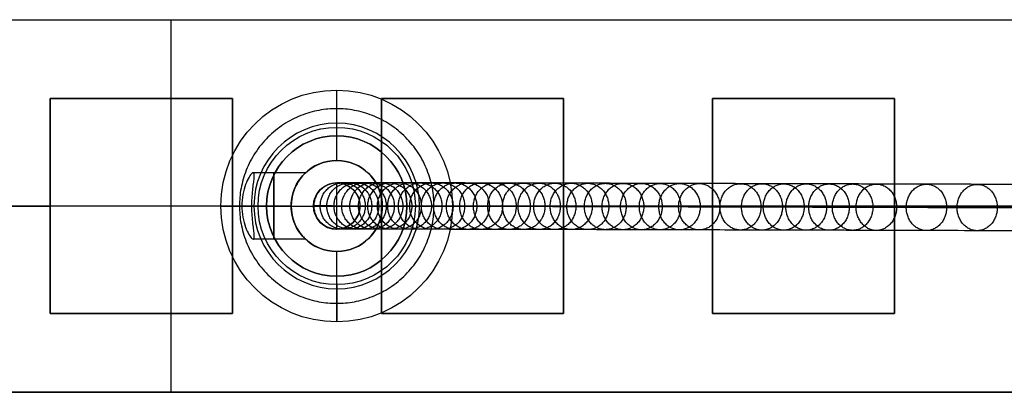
# Model space of a CAD drawing. Header units: millimetres. Extents: x -1110 to 1090, y -14 to 15.
# Tile 2 of 11: x -1044 to -985, y -10 to 13. Entities that reach past the tile are written whole.
import ezdxf

# ---------------------------------------------------------------- set-up
doc = ezdxf.new("R2010")
doc.units = ezdxf.units.MM
doc.layers.add('CABLE', color=7, linetype='Continuous')
doc.layers.add('METAL NEGRO', color=7, linetype='Continuous')

msp = doc.modelspace()

# ---------------------------------------------------------------- linework, layer by layer
at = {"layer": 'CABLE'}
for p, q in [((-1025.297, 2.908, 704.254), (-1025.297, 2.908, 696.032)), ((-1025.297, 0.108, 704.254), (-1025.297, 2.908, 704.254)), ((-1026.697, 1.508, 704.254), (-1023.897, 1.508, 704.254)), ((-1026.697, 1.508, 704.254), (-1026.697, 1.508, 695.873)), ((-1023.897, 1.508, 704.254), (-1023.897, 1.508, 696.191)), ((-1025.297, 0.108, 704.254), (-1025.297, 0.108, 696.032))]:
    msp.add_line(p, q, dxfattribs=at)
at = {"layer": 'CABLE', "extrusion": (0, 0, -1)}
for centre, start, end in [((1025.297, 1.508, -700.064), 0.02794, 180.02794), ((1025.297, 1.508, -704.254), 0.02794, 180), ((1025.297, 1.508, -700.064), 180.02794, 0.02794)]:
    msp.add_arc(centre, 1.4, start, end, dxfattribs=at)
at = {"layer": 'CABLE'}
msp.add_arc((-1025.297, 1.508, 704.254), 1.4, 179.97206, 359.97206, dxfattribs=at)
at = {"layer": 'CABLE', "extrusion": (9.83828e-05, -2.39837e-08, -1)}
msp.add_arc((1025.228, 1.508, -704.355), 1.4, 180, 180.02794, dxfattribs=at)
at = {"layer": 'CABLE'}
for points, knots in [([(-1026.697, 1.509, 695.873), (-1026.697, 1.625, 695.873), (-1026.675, 1.801, 695.875), (-1026.601, 2.029, 695.884), (-1026.52, 2.198, 695.893), (-1026.416, 2.357, 695.905), (-1026.289, 2.502, 695.919), (-1026.144, 2.628, 695.936), (-1025.985, 2.732, 695.954), (-1025.816, 2.813, 695.973), (-1025.588, 2.886, 695.999), (-1025.412, 2.908, 696.019), (-1025.296, 2.908, 696.032)], [-2.212558, -2.212558, -2.212558, -2.212558, -1.864189, -1.681378, -1.493473, -1.30195, -1.108481, -0.914847, -0.72285, -0.534207, -0.350472, 0, 0, 0, 0]), ([(-1025.296, 2.908, 696.032), (-1025.18, 2.908, 696.045), (-1025.004, 2.886, 696.065), (-1024.776, 2.812, 696.091), (-1024.608, 2.732, 696.11), (-1024.448, 2.627, 696.128), (-1024.303, 2.501, 696.145), (-1024.177, 2.356, 696.159), (-1024.073, 2.197, 696.171), (-1023.992, 2.028, 696.18), (-1023.919, 1.8, 696.189), (-1023.897, 1.623, 696.191), (-1023.897, 1.508, 696.191)], [-2.21259, -2.21259, -2.21259, -2.21259, -1.862114, -1.678375, -1.489728, -1.297726, -1.104087, -0.910614, -0.719088, -0.53118, -0.348369, 0, 0, 0, 0]), ([(-727.729, 1.962, 253.62), (-733.391, 1.982, 260.717), (-744.549, 2.02, 274.749), (-761.008, 2.077, 295.584), (-776.971, 2.131, 315.933), (-792.443, 2.184, 335.801), (-807.421, 2.235, 355.185), (-821.903, 2.284, 374.084), (-835.894, 2.331, 392.502), (-849.39, 2.376, 410.435), (-862.393, 2.419, 427.885), (-874.903, 2.461, 444.852), (-886.918, 2.501, 461.334), (-898.44, 2.538, 477.334), (-909.469, 2.575, 492.851), (-920.004, 2.609, 507.883), (-928.437, 2.636, 520.101), (-934.947, 2.657, 529.652), (-939.644, 2.672, 536.603), (-944.246, 2.686, 543.476), (-948.696, 2.7, 550.185), (-953.053, 2.714, 556.818), (-957.256, 2.727, 563.285), (-961.366, 2.74, 569.677), (-965.322, 2.752, 575.901), (-969.185, 2.764, 582.052), (-972.895, 2.775, 588.034), (-976.511, 2.786, 593.943), (-979.974, 2.796, 599.683), (-983.343, 2.806, 605.351), (-986.56, 2.816, 610.85), (-989.681, 2.825, 616.275), (-992.182, 2.832, 620.701), (-994.136, 2.838, 624.209), (-995.548, 2.841, 626.768), (-996.935, 2.845, 629.309), (-998.284, 2.849, 631.807), (-999.61, 2.853, 634.288), (-1001.319, 2.857, 637.523), (-1002.979, 2.862, 640.722), (-1004.59, 2.866, 643.884), (-1005.755, 2.869, 646.201), (-1006.895, 2.872, 648.5), (-1007.998, 2.875, 650.758), (-1009.076, 2.878, 652.996), (-1010.118, 2.88, 655.192), (-1011.135, 2.883, 657.372), (-1012.114, 2.885, 659.507), (-1013.069, 2.887, 661.625), (-1013.991, 2.89, 663.708), (-1014.883, 2.892, 665.765), (-1015.742, 2.893, 667.785), (-1016.572, 2.895, 669.778), (-1017.369, 2.897, 671.738), (-1018.136, 2.898, 673.669), (-1018.871, 2.9, 675.569), (-1019.577, 2.901, 677.439), (-1020.251, 2.902, 679.279), (-1020.895, 2.904, 681.09), (-1021.507, 2.905, 682.87), (-1022.089, 2.905, 684.618), (-1022.639, 2.906, 686.337), (-1023.16, 2.907, 688.027), (-1023.649, 2.907, 689.685), (-1024.107, 2.908, 691.314), (-1024.535, 2.908, 692.913), (-1024.932, 2.908, 694.482), (-1025.178, 2.908, 695.518), (-1025.296, 2.908, 696.032)], [0, 0, 0, 0, 27.235592, 53.785722, 79.650681, 104.830781, 129.326365, 153.137801, 176.265493, 198.709879, 220.47144, 241.550705, 261.948254, 281.664727, 300.700834, 319.057364, 336.735196, 345.235256, 353.735315, 361.897072, 370.058829, 377.882909, 385.706989, 393.194102, 400.681215, 407.832173, 414.983131, 421.798864, 428.614597, 435.096181, 441.577765, 447.726451, 453.875137, 456.825092, 459.775046, 462.642346, 465.509645, 468.294514, 471.079383, 476.484752, 479.105521, 481.72629, 484.265439, 486.804588, 489.26244, 491.720293, 494.097206, 496.47412, 498.770491, 501.066862, 503.303096, 505.499395, 507.655884, 509.772694, 511.849967, 513.88785, 515.8865, 517.846082, 519.766774, 521.648761, 523.492244, 525.297433, 527.064555, 528.793849, 530.485572, 532.139999, 533.757421, 535.338075, 535.338075, 535.338075, 535.338075]), ([(-728.826, 0.562, 252.749), (-734.488, 0.582, 259.848), (-745.648, 0.62, 273.882), (-762.11, 0.677, 294.72), (-778.076, 0.731, 315.073), (-793.551, 0.784, 334.945), (-808.532, 0.835, 354.334), (-823.018, 0.884, 373.237), (-837.012, 0.931, 391.66), (-850.512, 0.976, 409.597), (-863.519, 1.019, 427.053), (-876.033, 1.061, 444.026), (-888.053, 1.101, 460.514), (-899.581, 1.139, 476.522), (-910.615, 1.175, 492.045), (-921.155, 1.209, 507.086), (-929.593, 1.236, 519.31), (-936.107, 1.257, 528.867), (-940.807, 1.272, 535.823), (-945.413, 1.286, 542.702), (-949.866, 1.301, 549.415), (-954.226, 1.314, 556.054), (-958.433, 1.327, 562.527), (-962.547, 1.34, 568.924), (-966.507, 1.352, 575.155), (-970.374, 1.364, 581.313), (-974.088, 1.375, 587.302), (-977.709, 1.386, 593.218), (-981.176, 1.397, 598.965), (-984.55, 1.407, 604.642), (-987.772, 1.416, 610.149), (-990.899, 1.425, 615.583), (-993.404, 1.432, 620.017), (-995.362, 1.438, 623.532), (-996.776, 1.442, 626.096), (-998.166, 1.446, 628.643), (-999.519, 1.45, 631.146), (-1000.848, 1.453, 633.633), (-1002.56, 1.458, 636.875), (-1004.225, 1.462, 640.082), (-1005.84, 1.467, 643.253), (-1007.008, 1.47, 645.577), (-1008.152, 1.473, 647.883), (-1009.259, 1.475, 650.147), (-1010.34, 1.478, 652.393), (-1011.386, 1.481, 654.597), (-1012.406, 1.483, 656.785), (-1013.39, 1.486, 658.928), (-1014.348, 1.488, 661.055), (-1015.274, 1.49, 663.147), (-1016.171, 1.492, 665.213), (-1017.034, 1.494, 667.243), (-1017.867, 1.496, 669.246), (-1018.669, 1.498, 671.216), (-1019.44, 1.499, 673.158), (-1020.18, 1.501, 675.07), (-1020.89, 1.502, 676.952), (-1021.568, 1.503, 678.804), (-1022.217, 1.504, 680.628), (-1022.834, 1.505, 682.421), (-1023.42, 1.506, 684.184), (-1023.976, 1.507, 685.918), (-1024.501, 1.507, 687.623), (-1024.995, 1.508, 689.298), (-1025.458, 1.508, 690.943), (-1025.89, 1.509, 692.56), (-1026.292, 1.509, 694.148), (-1026.542, 1.509, 695.198), (-1026.661, 1.509, 695.718), (-1026.673, 1.509, 695.77), (-1026.685, 1.509, 695.821), (-1026.697, 1.509, 695.873)], [0, 0, 0, 0, 27.267565, 53.848863, 79.744184, 104.953845, 129.478184, 153.317573, 176.472415, 198.943149, 220.730257, 241.834267, 262.255761, 281.99538, 301.053834, 319.431913, 337.130497, 345.640535, 354.150573, 362.321911, 370.49325, 378.326514, 386.159779, 393.655682, 401.151585, 408.310937, 415.470289, 422.294024, 429.117758, 435.606951, 442.096144, 448.252048, 454.407952, 457.361369, 460.314787, 463.185452, 466.056117, 468.844256, 471.632394, 477.044109, 479.667954, 482.2918, 484.83393, 487.376059, 489.836797, 492.297534, 494.677239, 497.056943, 499.35601, 501.655076, 503.893935, 506.092812, 508.251833, 510.371129, 512.45084, 514.491115, 516.492111, 518.453994, 520.37694, 522.261137, 524.106783, 525.914092, 527.683288, 529.414612, 531.108322, 532.76469, 534.384011, 535.966599, 535.966599, 535.966599, 536.125454, 536.125454, 536.125454, 536.125454]), ([(-1026.697, 1.509, 695.873), (-1026.697, 1.509, 695.926), (-1026.697, 1.509, 695.979), (-1026.697, 1.509, 696.032), (-1026.697, 1.509, 698.773), (-1026.697, 1.509, 701.513), (-1026.697, 1.509, 704.254)], [0, 0, 0, 0, 0.158861, 0.158861, 0.158861, 8.381369, 8.381369, 8.381369, 8.381369]), ([(-1025.298, 0.108, 696.032), (-1025.413, 0.108, 696.019), (-1025.59, 0.13, 695.999), (-1025.817, 0.204, 695.973), (-1025.986, 0.285, 695.954), (-1026.145, 0.389, 695.935), (-1026.29, 0.516, 695.919), (-1026.417, 0.661, 695.905), (-1026.521, 0.82, 695.893), (-1026.601, 0.989, 695.884), (-1026.675, 1.217, 695.875), (-1026.697, 1.393, 695.873), (-1026.697, 1.509, 695.873)], [-2.212549, -2.212549, -2.212549, -2.212549, -1.862078, -1.678343, -1.489702, -1.297705, -1.104073, -0.910604, -0.719083, -0.531178, -0.348368, 0, 0, 0, 0]), ([(-1023.897, 1.508, 696.191), (-1023.897, 1.392, 696.191), (-1023.919, 1.215, 696.189), (-1023.993, 0.988, 696.18), (-1024.074, 0.819, 696.171), (-1024.178, 0.659, 696.159), (-1024.304, 0.515, 696.145), (-1024.449, 0.388, 696.128), (-1024.609, 0.284, 696.11), (-1024.778, 0.204, 696.091), (-1025.005, 0.13, 696.065), (-1025.182, 0.108, 696.045), (-1025.298, 0.108, 696.032)], [-2.212598, -2.212598, -2.212598, -2.212598, -1.864229, -1.681417, -1.493508, -1.301981, -1.108507, -0.914867, -0.722863, -0.534216, -0.350476, 0, 0, 0, 0]), ([(-1023.897, 1.508, 696.191), (-1023.792, 1.508, 695.736), (-1023.56, 1.508, 694.764), (-1023.181, 1.507, 693.266), (-1022.758, 1.507, 691.685), (-1022.304, 1.507, 690.073), (-1021.82, 1.506, 688.431), (-1021.305, 1.506, 686.757), (-1020.759, 1.505, 685.053), (-1020.182, 1.504, 683.319), (-1019.574, 1.503, 681.553), (-1018.935, 1.502, 679.755), (-1018.265, 1.501, 677.928), (-1017.565, 1.499, 676.069), (-1016.833, 1.498, 674.181), (-1016.071, 1.496, 672.261), (-1015.278, 1.495, 670.312), (-1014.453, 1.493, 668.329), (-1013.598, 1.491, 666.318), (-1012.71, 1.489, 664.271), (-1011.792, 1.487, 662.197), (-1010.841, 1.485, 660.088), (-1009.865, 1.482, 657.961), (-1008.852, 1.48, 655.789), (-1007.814, 1.477, 653.601), (-1006.74, 1.474, 651.37), (-1005.64, 1.472, 649.12), (-1004.503, 1.469, 646.828), (-1003.342, 1.466, 644.518), (-1001.736, 1.461, 641.364), (-1000.08, 1.457, 638.173), (-998.375, 1.452, 634.947), (-997.052, 1.449, 632.471), (-995.706, 1.445, 629.979), (-994.322, 1.441, 627.443), (-992.913, 1.437, 624.889), (-990.963, 1.432, 621.388), (-988.466, 1.424, 616.97), (-985.35, 1.415, 611.554), (-982.139, 1.406, 606.064), (-978.774, 1.396, 600.404), (-975.316, 1.386, 594.672), (-971.705, 1.375, 588.77), (-967.999, 1.364, 582.795), (-964.14, 1.352, 576.651), (-960.188, 1.34, 570.433), (-956.082, 1.327, 564.047), (-951.883, 1.314, 557.586), (-947.529, 1.3, 550.958), (-943.083, 1.286, 544.255), (-938.484, 1.271, 537.386), (-933.79, 1.256, 530.44), (-927.284, 1.236, 520.895), (-918.857, 1.209, 508.685), (-908.327, 1.174, 493.66), (-897.304, 1.138, 478.151), (-885.786, 1.1, 462.158), (-873.775, 1.061, 445.682), (-861.27, 1.019, 428.721), (-848.271, 0.976, 411.276), (-834.779, 0.931, 393.348), (-820.792, 0.883, 374.936), (-806.313, 0.835, 356.042), (-791.338, 0.784, 336.661), (-775.87, 0.731, 316.798), (-759.91, 0.677, 296.452), (-743.454, 0.62, 275.621), (-732.297, 0.582, 261.592), (-726.637, 0.562, 254.495)], [0, 0, 0, 0, 1.418628, 3.034171, 4.686674, 6.376432, 8.103716, 9.868784, 11.671875, 13.513215, 15.393015, 17.311474, 19.268779, 21.265105, 23.300619, 25.375478, 27.489829, 29.643811, 31.837557, 34.071192, 36.364894, 38.658595, 41.032747, 43.406898, 45.861894, 48.316889, 50.853087, 53.389284, 56.007007, 58.62473, 64.023817, 66.805449, 69.587082, 72.451048, 75.315015, 78.261541, 81.208067, 87.349606, 93.491145, 99.965196, 106.439247, 113.247058, 120.054869, 127.197516, 134.340162, 141.818573, 149.296984, 157.111971, 164.926957, 173.079227, 181.231498, 189.721678, 198.211858, 215.869143, 234.204338, 253.21832, 272.911877, 293.285717, 314.340482, 336.076751, 358.49505, 381.595861, 405.379621, 429.846734, 454.997569, 480.832464, 507.351736, 534.555672, 534.555672, 534.555672, 534.555672]), ([(-727.733, -0.837, 253.625), (-733.395, -0.818, 260.722), (-744.553, -0.78, 274.754), (-761.011, -0.723, 295.588), (-776.975, -0.669, 315.938), (-792.446, -0.616, 335.805), (-807.424, -0.565, 355.19), (-821.907, -0.516, 374.089), (-835.897, -0.469, 392.506), (-849.393, -0.424, 410.439), (-862.396, -0.381, 427.889), (-874.906, -0.339, 444.856), (-886.921, -0.299, 461.338), (-898.444, -0.262, 477.338), (-909.473, -0.225, 492.855), (-920.008, -0.191, 507.887), (-928.44, -0.164, 520.105), (-934.95, -0.143, 529.656), (-939.647, -0.128, 536.606), (-944.25, -0.114, 543.48), (-948.699, -0.1, 550.189), (-953.056, -0.086, 556.822), (-957.259, -0.073, 563.289), (-961.369, -0.06, 569.68), (-965.325, -0.048, 575.905), (-969.188, -0.036, 582.056), (-972.898, -0.025, 588.038), (-976.514, -0.014, 593.946), (-979.977, -0.004, 599.686), (-983.346, 0.006, 605.355), (-986.563, 0.016, 610.853), (-989.684, 0.025, 616.278), (-992.185, 0.032, 620.704), (-994.139, 0.038, 624.212), (-995.55, 0.041, 626.771), (-996.937, 0.045, 629.312), (-998.287, 0.049, 631.81), (-999.612, 0.053, 634.291), (-1001.321, 0.057, 637.526), (-1002.982, 0.062, 640.724), (-1004.592, 0.066, 643.887), (-1005.757, 0.069, 646.203), (-1006.897, 0.072, 648.503), (-1008, 0.075, 650.76), (-1009.078, 0.078, 652.998), (-1010.12, 0.08, 655.194), (-1011.137, 0.083, 657.374), (-1012.117, 0.085, 659.509), (-1013.071, 0.087, 661.627), (-1013.993, 0.09, 663.71), (-1014.885, 0.092, 665.767), (-1015.744, 0.093, 667.787), (-1016.574, 0.095, 669.78), (-1017.371, 0.097, 671.739), (-1018.138, 0.098, 673.67), (-1018.873, 0.1, 675.57), (-1019.578, 0.101, 677.441), (-1020.253, 0.102, 679.28), (-1020.896, 0.104, 681.091), (-1021.509, 0.105, 682.871), (-1022.09, 0.105, 684.619), (-1022.641, 0.106, 686.338), (-1023.161, 0.107, 688.027), (-1023.65, 0.107, 689.686), (-1024.109, 0.108, 691.314), (-1024.536, 0.108, 692.913), (-1024.933, 0.108, 694.482), (-1025.179, 0.108, 695.518), (-1025.298, 0.108, 696.032), (-1025.298, 0.108, 696.032), (-1025.298, 0.108, 696.032), (-1025.298, 0.108, 696.032)], [0, 0, 0, 0, 27.235592, 53.785722, 79.650681, 104.830781, 129.326365, 153.137801, 176.265493, 198.709879, 220.47144, 241.550705, 261.948254, 281.664727, 300.700834, 319.057364, 336.735196, 345.235256, 353.735315, 361.897072, 370.058829, 377.882909, 385.706989, 393.194102, 400.681215, 407.832173, 414.983131, 421.798864, 428.614597, 435.096181, 441.577765, 447.726451, 453.875137, 456.825092, 459.775046, 462.642346, 465.509645, 468.294514, 471.079383, 476.484752, 479.105521, 481.72629, 484.265439, 486.804588, 489.26244, 491.720293, 494.097206, 496.47412, 498.770491, 501.066862, 503.303096, 505.499395, 507.655884, 509.772694, 511.849967, 513.88785, 515.8865, 517.846082, 519.766774, 521.648761, 523.492244, 525.297433, 527.064555, 528.793849, 530.485572, 532.139999, 533.757421, 535.338153, 535.338153, 535.338153, 535.33823, 535.33823, 535.33823, 535.33823])]:
    msp.add_open_spline(points, degree=3, knots=knots, dxfattribs=at)
msp.add_rational_spline([(-1026.661, 1.509, 695.718), (-1026.661, 2.908, 695.718), (-1025.297, 2.908, 696.032)], [1, 0.707207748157, 0.99979813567], degree=2, dxfattribs=at)
for points, weights, knots in [([(-1026.291, 1.509, 694.161), (-1026.29, 2.909, 694.161), (-1024.931, 2.908, 694.494), (-1023.571, 2.908, 694.828), (-1023.572, 1.508, 694.828)], [1, 0.707106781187, 1, 0.707106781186, 1], [4.39823, 4.39823, 4.39823, 6.597345, 6.597345, 8.796459, 8.796459, 8.796459]), ([(-1025.89, 1.509, 692.574), (-1025.889, 2.909, 692.574), (-1024.534, 2.908, 692.926), (-1023.179, 2.907, 693.278), (-1023.18, 1.507, 693.278)], [1, 0.707106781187, 1, 0.707106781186, 1], [4.39823, 4.39823, 4.39823, 6.597345, 6.597345, 8.796459, 8.796459, 8.796459]), ([(-1025.458, 1.508, 690.957), (-1025.457, 2.908, 690.956), (-1024.107, 2.908, 691.327), (-1022.757, 2.907, 691.697), (-1022.758, 1.507, 691.697)], [1, 0.707106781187, 1, 0.707106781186, 1], [4.39823, 4.39823, 4.39823, 6.597345, 6.597345, 8.796459, 8.796459, 8.796459]), ([(-1024.995, 1.508, 689.311), (-1024.994, 2.908, 689.311), (-1023.649, 2.907, 689.698), (-1022.304, 2.907, 690.086), (-1022.304, 1.507, 690.086)], [1, 0.707106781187, 1, 0.707106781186, 1], [4.39823, 4.39823, 4.39823, 6.597345, 6.597345, 8.796459, 8.796459, 8.796459]), ([(-1024.501, 1.507, 687.636), (-1024.5, 2.907, 687.636), (-1023.16, 2.907, 688.04), (-1021.82, 2.906, 688.444), (-1021.82, 1.506, 688.444)], [1, 0.707106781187, 1, 0.707106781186, 1], [4.39823, 4.39823, 4.39823, 6.597345, 6.597345, 8.796459, 8.796459, 8.796459]), ([(-1023.977, 1.507, 685.931), (-1023.976, 2.907, 685.931), (-1022.64, 2.906, 686.351), (-1021.304, 2.906, 686.77), (-1021.305, 1.506, 686.77)], [1, 0.707106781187, 1, 0.707106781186, 1], [4.39823, 4.39823, 4.39823, 6.597345, 6.597345, 8.796459, 8.796459, 8.796459]), ([(-1023.421, 1.506, 684.197), (-1023.42, 2.906, 684.197), (-1022.089, 2.905, 684.631), (-1020.759, 2.905, 685.066), (-1020.759, 1.505, 685.066)], [1, 0.707106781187, 1, 0.707106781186, 1], [4.39823, 4.39823, 4.39823, 6.597345, 6.597345, 8.796459, 8.796459, 8.796459]), ([(-1022.835, 1.505, 682.435), (-1022.834, 2.905, 682.434), (-1021.508, 2.905, 682.883), (-1020.182, 2.904, 683.331), (-1020.183, 1.504, 683.332)], [1, 0.707106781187, 1, 0.707106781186, 1], [4.39823, 4.39823, 4.39823, 6.597345, 6.597345, 8.796459, 8.796459, 8.796459]), ([(-1022.218, 1.504, 680.641), (-1022.217, 2.904, 680.641), (-1020.896, 2.904, 681.103), (-1019.574, 2.903, 681.565), (-1019.575, 1.503, 681.566)], [1, 0.707106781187, 1, 0.707106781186, 1], [4.39823, 4.39823, 4.39823, 6.597345, 6.597345, 8.796459, 8.796459, 8.796459]), ([(-1021.57, 1.503, 678.818), (-1021.569, 2.903, 678.817), (-1020.252, 2.902, 679.293), (-1018.935, 2.902, 679.768), (-1018.936, 1.502, 679.768)], [1, 0.707106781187, 1, 0.707106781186, 1], [4.39823, 4.39823, 4.39823, 6.597345, 6.597345, 8.796459, 8.796459, 8.796459]), ([(-1020.891, 1.502, 676.965), (-1020.891, 2.902, 676.965), (-1019.578, 2.901, 677.453), (-1018.266, 2.901, 677.94), (-1018.267, 1.501, 677.941)], [1, 0.707106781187, 1, 0.707106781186, 1], [4.39823, 4.39823, 4.39823, 6.597345, 6.597345, 8.796459, 8.796459, 8.796459]), ([(-1020.182, 1.501, 675.083), (-1020.181, 2.901, 675.083), (-1018.873, 2.9, 675.582), (-1017.566, 2.899, 676.082), (-1017.566, 1.499, 676.083)], [1, 0.707106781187, 1, 0.707106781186, 1], [4.39823, 4.39823, 4.39823, 6.597345, 6.597345, 8.796459, 8.796459, 8.796459]), ([(-1019.442, 1.499, 673.172), (-1019.441, 2.899, 673.171), (-1018.138, 2.898, 673.682), (-1016.834, 2.898, 674.193), (-1016.835, 1.498, 674.194)], [1, 0.707106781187, 1, 0.707106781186, 1], [4.39823, 4.39823, 4.39823, 6.597345, 6.597345, 8.796459, 8.796459, 8.796459]), ([(-1018.671, 1.498, 671.23), (-1018.67, 2.898, 671.229), (-1017.371, 2.897, 671.751), (-1016.072, 2.896, 672.273), (-1016.073, 1.496, 672.274)], [1, 0.707106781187, 1, 0.707106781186, 1], [4.39823, 4.39823, 4.39823, 6.597345, 6.597345, 8.796459, 8.796459, 8.796459]), ([(-1017.869, 1.496, 669.259), (-1017.868, 2.896, 669.258), (-1016.574, 2.895, 669.791), (-1015.279, 2.895, 670.324), (-1015.28, 1.495, 670.324)], [1, 0.707106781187, 1, 0.707106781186, 1], [4.39823, 4.39823, 4.39823, 6.597345, 6.597345, 8.796459, 8.796459, 8.796459]), ([(-1017.037, 1.494, 667.257), (-1017.036, 2.894, 667.256), (-1015.745, 2.893, 667.799), (-1014.454, 2.893, 668.342), (-1014.455, 1.493, 668.343)], [1, 0.707106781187, 1, 0.707106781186, 1], [4.39823, 4.39823, 4.39823, 6.597345, 6.597345, 8.796459, 8.796459, 8.796459]), ([(-1016.173, 1.492, 665.227), (-1016.172, 2.892, 665.226), (-1014.886, 2.892, 665.778), (-1013.6, 2.891, 666.331), (-1013.601, 1.491, 666.331)], [1, 0.707106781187, 1, 0.707106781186, 1], [4.39823, 4.39823, 4.39823, 6.597345, 6.597345, 8.796459, 8.796459, 8.796459]), ([(-1015.28, 1.49, 663.166), (-1015.279, 2.89, 663.165), (-1013.996, 2.89, 663.727), (-1012.714, 2.889, 664.289), (-1012.715, 1.489, 664.29)], [1, 0.707106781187, 1, 0.707106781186, 1], [4.39823, 4.39823, 4.39823, 6.597345, 6.597345, 8.796459, 8.796459, 8.796459]), ([(-1014.346, 1.488, 661.056), (-1014.345, 2.888, 661.055), (-1013.067, 2.887, 661.626), (-1011.788, 2.887, 662.197), (-1011.789, 1.487, 662.198)], [1, 0.707106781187, 1, 0.707106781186, 1], [4.39823, 4.39823, 4.39823, 6.597345, 6.597345, 8.796459, 8.796459, 8.796459]), ([(-1013.399, 1.486, 658.954), (-1013.398, 2.886, 658.953), (-1012.123, 2.885, 659.533), (-1010.849, 2.885, 660.112), (-1010.85, 1.485, 660.113)], [1, 0.707106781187, 1, 0.707106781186, 1], [4.39823, 4.39823, 4.39823, 6.597345, 6.597345, 8.796459, 8.796459, 8.796459]), ([(-1012.404, 1.483, 656.786), (-1012.403, 2.883, 656.785), (-1011.132, 2.883, 657.373), (-1009.862, 2.882, 657.96), (-1009.863, 1.482, 657.961)], [1, 0.707106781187, 1, 0.707106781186, 1], [4.39823, 4.39823, 4.39823, 6.597345, 6.597345, 8.796459, 8.796459, 8.796459]), ([(-1011.395, 1.481, 654.623), (-1011.394, 2.881, 654.622), (-1010.127, 2.88, 655.218), (-1008.86, 2.88, 655.814), (-1008.861, 1.48, 655.815)], [1, 0.707106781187, 1, 0.707106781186, 1], [4.39823, 4.39823, 4.39823, 6.597345, 6.597345, 8.796459, 8.796459, 8.796459]), ([(-1010.338, 1.478, 652.395), (-1010.337, 2.878, 652.393), (-1009.074, 2.878, 652.997), (-1007.811, 2.877, 653.601), (-1007.812, 1.477, 653.602)], [1, 0.707106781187, 1, 0.707106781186, 1], [4.39823, 4.39823, 4.39823, 6.597345, 6.597345, 8.796459, 8.796459, 8.796459]), ([(-1009.268, 1.476, 650.173), (-1009.267, 2.876, 650.172), (-1008.008, 2.875, 650.783), (-1006.748, 2.874, 651.394), (-1006.749, 1.474, 651.395)], [1, 0.707106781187, 1, 0.707106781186, 1], [4.39823, 4.39823, 4.39823, 6.597345, 6.597345, 8.796459, 8.796459, 8.796459]), ([(-1008.15, 1.473, 647.884), (-1008.149, 2.873, 647.883), (-1006.893, 2.872, 648.501), (-1005.637, 2.872, 649.12), (-1005.638, 1.472, 649.121)], [1, 0.707106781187, 1, 0.707106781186, 1], [4.39823, 4.39823, 4.39823, 6.597345, 6.597345, 8.796459, 8.796459, 8.796459]), ([(-1007.018, 1.47, 645.602), (-1007.017, 2.87, 645.601), (-1005.765, 2.869, 646.226), (-1004.512, 2.869, 646.852), (-1004.513, 1.469, 646.853)], [1, 0.707106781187, 1, 0.707106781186, 1], [4.39823, 4.39823, 4.39823, 6.597345, 6.597345, 8.796459, 8.796459, 8.796459]), ([(-1005.838, 1.467, 643.254), (-1005.837, 2.867, 643.253), (-1004.588, 2.866, 643.885), (-1003.339, 2.866, 644.517), (-1003.34, 1.466, 644.518)], [1, 0.707106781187, 1, 0.707106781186, 1], [4.39823, 4.39823, 4.39823, 6.597345, 6.597345, 8.796459, 8.796459, 8.796459]), ([(-1004.646, 1.463, 640.913), (-1004.644, 2.863, 640.911), (-1003.399, 2.863, 641.55), (-1002.153, 2.863, 642.188), (-1002.154, 1.463, 642.19)], [1, 0.707106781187, 1, 0.707106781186, 1], [4.39823, 4.39823, 4.39823, 6.597345, 6.597345, 8.796459, 8.796459, 8.796459]), ([(-1002.149, 1.457, 636.102), (-1002.148, 2.857, 636.101), (-1000.909, 2.856, 636.752), (-999.669, 2.856, 637.403), (-999.671, 1.456, 637.404)], [1, 0.707106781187, 1, 0.707106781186, 1], [4.39823, 4.39823, 4.39823, 6.597345, 6.597345, 8.796459, 8.796459, 8.796459]), ([(-1000.846, 1.453, 633.634), (-1000.844, 2.853, 633.632), (-999.608, 2.853, 634.289), (-998.372, 2.852, 634.946), (-998.373, 1.452, 634.948)], [1, 0.707106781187, 1, 0.707106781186, 1], [4.39823, 4.39823, 4.39823, 6.597345, 6.597345, 8.796459, 8.796459, 8.796459]), ([(-999.53, 1.45, 631.172), (-999.529, 2.85, 631.17), (-998.296, 2.849, 631.833), (-997.062, 2.849, 632.495), (-997.063, 1.449, 632.497)], [1, 0.707106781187, 1, 0.707106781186, 1], [4.39823, 4.39823, 4.39823, 6.597345, 6.597345, 8.796459, 8.796459, 8.796459]), ([(-998.164, 1.446, 628.644), (-998.163, 2.846, 628.642), (-996.933, 2.845, 629.31), (-995.703, 2.845, 629.978), (-995.704, 1.445, 629.98)], [1, 0.707106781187, 1, 0.707106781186, 1], [4.39823, 4.39823, 4.39823, 6.597345, 6.597345, 8.796459, 8.796459, 8.796459]), ([(-996.788, 1.442, 626.122), (-996.787, 2.842, 626.12), (-995.559, 2.842, 626.794), (-994.332, 2.841, 627.467), (-994.333, 1.441, 627.468)], [1, 0.707106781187, 1, 0.707106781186, 1], [4.39823, 4.39823, 4.39823, 6.597345, 6.597345, 8.796459, 8.796459, 8.796459]), ([(-995.36, 1.438, 623.533), (-995.359, 2.838, 623.532), (-994.134, 2.838, 624.21), (-992.91, 2.837, 624.889), (-992.911, 1.437, 624.89)], [1, 0.707106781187, 1, 0.707106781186, 1], [4.39823, 4.39823, 4.39823, 6.597345, 6.597345, 8.796459, 8.796459, 8.796459]), ([(-993.922, 1.434, 620.951), (-993.921, 2.834, 620.949), (-992.699, 2.833, 621.633), (-991.477, 2.833, 622.317), (-991.479, 1.433, 622.318)], [1, 0.707106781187, 1, 0.707106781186, 1], [4.39823, 4.39823, 4.39823, 6.597345, 6.597345, 8.796459, 8.796459, 8.796459]), ([(-990.892, 1.425, 615.587), (-990.891, 2.825, 615.586), (-989.674, 2.825, 616.279), (-988.458, 2.824, 616.973), (-988.46, 1.424, 616.974)], [1, 0.707106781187, 1, 0.707106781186, 1], [4.39823, 4.39823, 4.39823, 6.597345, 6.597345, 8.796459, 8.796459, 8.796459]), ([(-987.821, 1.416, 610.249), (-987.82, 2.816, 610.247), (-986.609, 2.816, 610.95), (-985.398, 2.816, 611.652), (-985.399, 1.416, 611.654)], [1, 0.707106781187, 1, 0.707106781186, 1], [4.39823, 4.39823, 4.39823, 6.597345, 6.597345, 8.796459, 8.796459, 8.796459]), ([(-1025.297, 0.108, 696.032), (-1025.297, 0.108, 696.032), (-1025.298, 0.108, 696.032), (-1026.662, 0.109, 695.718), (-1026.661, 1.509, 695.718)], [0.999798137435, 0.999899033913, 1, 0.707106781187, 1], [2.198357, 2.198357, 2.198357, 2.199115, 2.199115, 4.39823, 4.39823, 4.39823]), ([(-1023.572, 1.508, 694.828), (-1023.572, 0.108, 694.828), (-1024.932, 0.108, 694.494), (-1026.292, 0.109, 694.161), (-1026.291, 1.509, 694.161)], [1, 0.707106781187, 1, 0.707106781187, 1], [0, 0, 0, 2.199115, 2.199115, 4.39823, 4.39823, 4.39823]), ([(-1023.18, 1.507, 693.278), (-1023.181, 0.107, 693.278), (-1024.536, 0.108, 692.926), (-1025.891, 0.109, 692.574), (-1025.89, 1.509, 692.574)], [1, 0.707106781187, 1, 0.707106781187, 1], [0, 0, 0, 2.199115, 2.199115, 4.39823, 4.39823, 4.39823]), ([(-1022.758, 1.507, 691.697), (-1022.758, 0.107, 691.698), (-1024.108, 0.108, 691.327), (-1025.458, 0.108, 690.957), (-1025.458, 1.508, 690.957)], [1, 0.707106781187, 1, 0.707106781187, 1], [0, 0, 0, 2.199115, 2.199115, 4.39823, 4.39823, 4.39823]), ([(-1022.304, 1.507, 690.086), (-1022.305, 0.107, 690.086), (-1023.65, 0.107, 689.699), (-1024.996, 0.108, 689.311), (-1024.995, 1.508, 689.311)], [1, 0.707106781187, 1, 0.707106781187, 1], [0, 0, 0, 2.199115, 2.199115, 4.39823, 4.39823, 4.39823]), ([(-1021.82, 1.506, 688.444), (-1021.821, 0.106, 688.444), (-1023.162, 0.107, 688.04), (-1024.502, 0.107, 687.636), (-1024.501, 1.507, 687.636)], [1, 0.707106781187, 1, 0.707106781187, 1], [0, 0, 0, 2.199115, 2.199115, 4.39823, 4.39823, 4.39823]), ([(-1021.305, 1.506, 686.77), (-1021.306, 0.106, 686.771), (-1022.642, 0.106, 686.351), (-1023.977, 0.107, 685.932), (-1023.977, 1.507, 685.931)], [1, 0.707106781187, 1, 0.707106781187, 1], [0, 0, 0, 2.199115, 2.199115, 4.39823, 4.39823, 4.39823]), ([(-1020.759, 1.505, 685.066), (-1020.76, 0.105, 685.067), (-1022.091, 0.105, 684.632), (-1023.422, 0.106, 684.198), (-1023.421, 1.506, 684.197)], [1, 0.707106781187, 1, 0.707106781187, 1], [0, 0, 0, 2.199115, 2.199115, 4.39823, 4.39823, 4.39823]), ([(-1020.183, 1.504, 683.332), (-1020.184, 0.104, 683.332), (-1021.51, 0.105, 682.884), (-1022.836, 0.105, 682.435), (-1022.835, 1.505, 682.435)], [1, 0.707106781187, 1, 0.707106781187, 1], [0, 0, 0, 2.199115, 2.199115, 4.39823, 4.39823, 4.39823]), ([(-1019.575, 1.503, 681.566), (-1019.576, 0.103, 681.566), (-1020.898, 0.104, 681.104), (-1022.219, 0.104, 680.642), (-1022.218, 1.504, 680.641)], [1, 0.707106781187, 1, 0.707106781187, 1], [0, 0, 0, 2.199115, 2.199115, 4.39823, 4.39823, 4.39823]), ([(-1018.936, 1.502, 679.768), (-1018.937, 0.102, 679.769), (-1020.254, 0.102, 679.294), (-1021.571, 0.103, 678.818), (-1021.57, 1.503, 678.818)], [1, 0.707106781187, 1, 0.707106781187, 1], [0, 0, 0, 2.199115, 2.199115, 4.39823, 4.39823, 4.39823]), ([(-1018.267, 1.501, 677.941), (-1018.268, 0.101, 677.941), (-1019.58, 0.101, 677.454), (-1020.892, 0.102, 676.966), (-1020.891, 1.502, 676.965)], [1, 0.707106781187, 1, 0.707106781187, 1], [0, 0, 0, 2.199115, 2.199115, 4.39823, 4.39823, 4.39823]), ([(-1017.566, 1.499, 676.083), (-1017.567, 0.099, 676.083), (-1018.875, 0.1, 675.584), (-1020.183, 0.101, 675.084), (-1020.182, 1.501, 675.083)], [1, 0.707106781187, 1, 0.707106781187, 1], [0, 0, 0, 2.199115, 2.199115, 4.39823, 4.39823, 4.39823]), ([(-1016.835, 1.498, 674.194), (-1016.836, 0.098, 674.195), (-1018.14, 0.098, 673.684), (-1019.443, 0.099, 673.172), (-1019.442, 1.499, 673.172)], [1, 0.707106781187, 1, 0.707106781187, 1], [0, 0, 0, 2.199115, 2.199115, 4.39823, 4.39823, 4.39823]), ([(-1016.073, 1.496, 672.274), (-1016.074, 0.096, 672.275), (-1017.373, 0.097, 671.753), (-1018.672, 0.098, 671.231), (-1018.671, 1.498, 671.23)], [1, 0.707106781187, 1, 0.707106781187, 1], [0, 0, 0, 2.199115, 2.199115, 4.39823, 4.39823, 4.39823]), ([(-1015.28, 1.495, 670.324), (-1015.281, 0.095, 670.325), (-1016.576, 0.095, 669.793), (-1017.87, 0.096, 669.26), (-1017.869, 1.496, 669.259)], [1, 0.707106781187, 1, 0.707106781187, 1], [0, 0, 0, 2.199115, 2.199115, 4.39823, 4.39823, 4.39823]), ([(-1014.455, 1.493, 668.343), (-1014.456, 0.093, 668.343), (-1015.747, 0.093, 667.801), (-1017.038, 0.094, 667.258), (-1017.037, 1.494, 667.257)], [1, 0.707106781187, 1, 0.707106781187, 1], [0, 0, 0, 2.199115, 2.199115, 4.39823, 4.39823, 4.39823]), ([(-1013.601, 1.491, 666.331), (-1013.602, 0.091, 666.332), (-1014.888, 0.092, 665.78), (-1016.174, 0.092, 665.227), (-1016.173, 1.492, 665.227)], [1, 0.707106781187, 1, 0.707106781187, 1], [0, 0, 0, 2.199115, 2.199115, 4.39823, 4.39823, 4.39823]), ([(-1012.715, 1.489, 664.29), (-1012.716, 0.089, 664.291), (-1013.998, 0.09, 663.729), (-1015.281, 0.09, 663.167), (-1015.28, 1.49, 663.166)], [1, 0.707106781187, 1, 0.707106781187, 1], [0, 0, 0, 2.199115, 2.199115, 4.39823, 4.39823, 4.39823]), ([(-1011.789, 1.487, 662.198), (-1011.791, 0.087, 662.199), (-1013.069, 0.087, 661.628), (-1014.347, 0.088, 661.057), (-1014.346, 1.488, 661.056)], [1, 0.707106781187, 1, 0.707106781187, 1], [0, 0, 0, 2.199115, 2.199115, 4.39823, 4.39823, 4.39823]), ([(-1010.85, 1.485, 660.113), (-1010.851, 0.085, 660.114), (-1012.125, 0.085, 659.535), (-1013.4, 0.086, 658.955), (-1013.399, 1.486, 658.954)], [1, 0.707106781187, 1, 0.707106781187, 1], [0, 0, 0, 2.199115, 2.199115, 4.39823, 4.39823, 4.39823]), ([(-1009.863, 1.482, 657.961), (-1009.864, 0.082, 657.963), (-1011.134, 0.083, 657.375), (-1012.405, 0.083, 656.787), (-1012.404, 1.483, 656.786)], [1, 0.707106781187, 1, 0.707106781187, 1], [0, 0, 0, 2.199115, 2.199115, 4.39823, 4.39823, 4.39823]), ([(-1008.861, 1.48, 655.815), (-1008.862, 0.08, 655.816), (-1010.129, 0.08, 655.22), (-1011.396, 0.081, 654.624), (-1011.395, 1.481, 654.623)], [1, 0.707106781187, 1, 0.707106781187, 1], [0, 0, 0, 2.199115, 2.199115, 4.39823, 4.39823, 4.39823]), ([(-1007.812, 1.477, 653.602), (-1007.813, 0.077, 653.603), (-1009.076, 0.078, 652.999), (-1010.339, 0.078, 652.396), (-1010.338, 1.478, 652.395)], [1, 0.707106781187, 1, 0.707106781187, 1], [0, 0, 0, 2.199115, 2.199115, 4.39823, 4.39823, 4.39823]), ([(-1006.749, 1.474, 651.395), (-1006.75, 0.074, 651.396), (-1008.01, 0.075, 650.785), (-1009.27, 0.076, 650.174), (-1009.268, 1.476, 650.173)], [1, 0.707106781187, 1, 0.707106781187, 1], [0, 0, 0, 2.199115, 2.199115, 4.39823, 4.39823, 4.39823]), ([(-1005.638, 1.472, 649.121), (-1005.639, 0.072, 649.122), (-1006.895, 0.072, 648.504), (-1008.151, 0.073, 647.885), (-1008.15, 1.473, 647.884)], [1, 0.707106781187, 1, 0.707106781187, 1], [0, 0, 0, 2.199115, 2.199115, 4.39823, 4.39823, 4.39823]), ([(-1004.513, 1.469, 646.853), (-1004.514, 0.069, 646.854), (-1005.767, 0.069, 646.229), (-1007.02, 0.07, 645.604), (-1007.018, 1.47, 645.602)], [1, 0.707106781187, 1, 0.707106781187, 1], [0, 0, 0, 2.199115, 2.199115, 4.39823, 4.39823, 4.39823]), ([(-1003.34, 1.466, 644.518), (-1003.341, 0.066, 644.52), (-1004.59, 0.066, 643.888), (-1005.839, 0.067, 643.256), (-1005.838, 1.467, 643.254)], [1, 0.707106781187, 1, 0.707106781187, 1], [0, 0, 0, 2.199115, 2.199115, 4.39823, 4.39823, 4.39823]), ([(-1002.154, 1.463, 642.19), (-1002.155, 0.063, 642.191), (-1003.401, 0.063, 641.552), (-1004.647, 0.063, 640.914), (-1004.646, 1.463, 640.913)], [1, 0.707106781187, 1, 0.707106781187, 1], [0, 0, 0, 2.199115, 2.199115, 4.39823, 4.39823, 4.39823]), ([(-999.671, 1.456, 637.404), (-999.672, 0.056, 637.405), (-1000.911, 0.056, 636.754), (-1002.151, 0.057, 636.104), (-1002.149, 1.457, 636.102)], [1, 0.707106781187, 1, 0.707106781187, 1], [0, 0, 0, 2.199115, 2.199115, 4.39823, 4.39823, 4.39823]), ([(-998.373, 1.452, 634.948), (-998.374, 0.052, 634.949), (-999.61, 0.053, 634.292), (-1000.847, 0.053, 633.635), (-1000.846, 1.453, 633.634)], [1, 0.707106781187, 1, 0.707106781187, 1], [0, 0, 0, 2.199115, 2.199115, 4.39823, 4.39823, 4.39823]), ([(-997.063, 1.449, 632.497), (-997.065, 0.049, 632.498), (-998.298, 0.049, 631.836), (-999.531, 0.05, 631.173), (-999.53, 1.45, 631.172)], [1, 0.707106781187, 1, 0.707106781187, 1], [0, 0, 0, 2.199115, 2.199115, 4.39823, 4.39823, 4.39823]), ([(-995.704, 1.445, 629.98), (-995.705, 0.045, 629.981), (-996.935, 0.045, 629.313), (-998.166, 0.046, 628.645), (-998.164, 1.446, 628.644)], [1, 0.707106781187, 1, 0.707106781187, 1], [0, 0, 0, 2.199115, 2.199115, 4.39823, 4.39823, 4.39823]), ([(-994.333, 1.441, 627.468), (-994.334, 0.041, 627.47), (-995.562, 0.042, 626.796), (-996.789, 0.042, 626.123), (-996.788, 1.442, 626.122)], [1, 0.707106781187, 1, 0.707106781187, 1], [0, 0, 0, 2.199115, 2.199115, 4.39823, 4.39823, 4.39823]), ([(-992.911, 1.437, 624.89), (-992.913, 0.037, 624.892), (-994.137, 0.038, 624.213), (-995.362, 0.038, 623.535), (-995.36, 1.438, 623.533)], [1, 0.707106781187, 1, 0.707106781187, 1], [0, 0, 0, 2.199115, 2.199115, 4.39823, 4.39823, 4.39823]), ([(-991.479, 1.433, 622.318), (-991.48, 0.033, 622.32), (-992.702, 0.033, 621.636), (-993.923, 0.034, 620.952), (-993.922, 1.434, 620.951)], [1, 0.707106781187, 1, 0.707106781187, 1], [0, 0, 0, 2.199115, 2.199115, 4.39823, 4.39823, 4.39823]), ([(-988.46, 1.424, 616.974), (-988.461, 0.024, 616.976), (-989.677, 0.025, 616.282), (-990.893, 0.025, 615.589), (-990.892, 1.425, 615.587)], [1, 0.707106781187, 1, 0.707106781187, 1], [0, 0, 0, 2.199115, 2.199115, 4.39823, 4.39823, 4.39823]), ([(-985.399, 1.416, 611.654), (-985.401, 0.016, 611.655), (-986.612, 0.016, 610.953), (-987.823, 0.016, 610.25), (-987.821, 1.416, 610.249)], [1, 0.707106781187, 1, 0.707106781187, 1], [0, 0, 0, 2.199115, 2.199115, 4.39823, 4.39823, 4.39823])]:
    msp.add_rational_spline(points, weights, degree=2, knots=knots, dxfattribs=at)
msp.add_open_spline([(-1023.897, 1.508, 704.254), (-1023.897, 1.508, 701.566), (-1023.897, 1.508, 698.879), (-1023.897, 1.508, 696.191)], degree=3, dxfattribs=at)
at = {"layer": 'METAL NEGRO'}
for p, q in [((-1109.797, 12.758, 720.517), (-960.797, 12.758, 720.517)), ((-1035.297, -9.742, 711.267), (-1035.297, 12.758, 711.267)), ((-1035.297, 12.758, 711.267), (-1035.297, 12.758, 729.767)), ((-1035.297, 8.008, 729.767), (-1035.297, 12.758, 729.767)), ((-1025.297, 5.746, 711.267), (-1025.297, 8.508, 711.267)), ((-1042.597, -4.992, 729.517), (-1042.597, 8.008, 729.517)), ((-1042.597, 8.008, 729.517), (-1031.597, 8.008, 729.517)), ((-1037.097, 8.008, 729.767), (-1037.097, 8.008, 729.267)), ((-1031.597, 8.008, 729.517), (-1031.597, -4.992, 729.517)), ((-1022.597, -4.992, 729.517), (-1022.597, 8.008, 729.517)), ((-1022.597, 8.008, 729.517), (-1011.597, 8.008, 729.517)), ((-1017.097, 8.008, 729.767), (-1017.097, 8.008, 729.267)), ((-1011.597, 8.008, 729.517), (-1011.597, -4.992, 729.517)), ((-1002.597, -4.992, 729.517), (-1002.597, 8.008, 729.517)), ((-1002.597, 8.008, 729.517), (-991.597, 8.008, 729.517)), ((-997.097, 8.008, 729.767), (-997.097, 8.008, 729.267)), ((-991.597, 8.008, 729.517), (-991.597, -4.992, 729.517)), ((-1025.297, 4.258, 696.267), (-1025.297, 6.258, 696.267)), ((-1025.297, 5.746, 704.767), (-1025.297, 5.746, 711.267)), ((-1025.297, 4.258, 704.767), (-1025.297, 5.746, 704.767)), ((-1025.297, 4.258, 704.767), (-1025.297, 4.258, 696.267)), ((-1027.184, 3.508, 700.767), (-1030.34, 3.508, 700.767)), ((-1030.297, 1.508, 711.267), (-1109.797, 1.508, 711.267)), ((-1051.597, 1.508, 729.767), (-1042.597, 1.508, 729.767)), ((-1042.597, 1.508, 729.267), (-1042.597, 1.508, 729.767)), ((-1032.297, 1.508, 711.267), (-1029.535, 1.508, 711.267)), ((-1031.597, 1.508, 729.267), (-1031.597, 1.508, 729.767)), ((-1031.597, 1.508, 729.767), (-1022.597, 1.508, 729.767)), ((-1030.297, 1.508, 711.267), (-1030.297, 1.508, 712.767)), ((-1028.047, 1.508, 696.267), (-1030.047, 1.508, 696.267)), ((-1029.535, 1.508, 704.767), (-1028.047, 1.508, 704.767)), ((-1022.597, 1.508, 729.267), (-1022.597, 1.508, 729.767)), ((-1020.547, 1.508, 696.267), (-1022.547, 1.508, 696.267)), ((-1022.547, 1.508, 704.767), (-1021.059, 1.508, 704.767)), ((-1021.059, 1.508, 711.267), (-1018.297, 1.508, 711.267)), ((-960.797, 1.508, 711.267), (-1020.297, 1.508, 711.267)), ((-1020.297, 1.508, 711.267), (-1020.297, 1.508, 712.767)), ((-1011.597, 1.508, 729.267), (-1011.597, 1.508, 729.767)), ((-1011.597, 1.508, 729.767), (-1002.597, 1.508, 729.767)), ((-1002.597, 1.508, 729.267), (-1002.597, 1.508, 729.767)), ((-991.597, 1.508, 729.267), (-991.597, 1.508, 729.767)), ((-991.597, 1.508, 729.767), (-960.797, 1.508, 729.767)), ((-1027.184, -0.492, 700.767), (-1030.34, -0.492, 700.767)), ((-1025.297, -3.242, 696.267), (-1025.297, -1.242, 696.267)), ((-1025.297, -2.73, 704.767), (-1025.297, -1.242, 704.767)), ((-1025.297, -1.242, 704.767), (-1025.297, -1.242, 696.267)), ((-1025.297, -5.492, 711.267), (-1025.297, -2.73, 711.267)), ((-1025.297, -2.73, 704.767), (-1025.297, -2.73, 711.267)), ((-1042.597, -4.992, 729.517), (-1031.597, -4.992, 729.517)), ((-1037.097, -4.992, 729.267), (-1037.097, -4.992, 729.767)), ((-1035.297, -9.742, 729.767), (-1035.297, -4.992, 729.767)), ((-1022.597, -4.992, 729.517), (-1011.597, -4.992, 729.517)), ((-1017.097, -4.992, 729.267), (-1017.097, -4.992, 729.767)), ((-1002.597, -4.992, 729.517), (-991.597, -4.992, 729.517)), ((-997.097, -4.992, 729.267), (-997.097, -4.992, 729.767)), ((-1109.797, -9.742, 720.517), (-960.797, -9.742, 720.517)), ((-1035.297, -9.742, 729.767), (-1035.297, -9.742, 711.267))]:
    msp.add_line(p, q, dxfattribs=at)
at = {"layer": 'METAL NEGRO', "extrusion": (0, 0, -1)}
for centre, radius, start, end in [((1025.297, 1.508, -711.267), 7, 0, 180), ((1025.297, 1.508, -696.267), 4.75, 0, 180), ((1025.297, 1.508, -711.267), 4.238, 0, 180), ((1025.297, 1.508, -704.767), 2.75, 0, 180), ((1025.297, 1.508, -700.517), 2.75, 46.19717, 180), ((1025.297, 1.508, -711.267), 7, 180, 0), ((1025.297, 1.508, -696.267), 4.75, 180, 0), ((1025.297, 1.508, -711.267), 4.238, 180, 0), ((1025.297, 1.508, -704.767), 2.75, 180, 0), ((1025.297, 1.508, -700.517), 2.75, 180, 313.80142)]:
    msp.add_arc(centre, radius, start, end, dxfattribs=at)
at = {"layer": 'METAL NEGRO'}
for centre, radius, start, end in [((-1025.297, 1.508, 711.267), 5, 90, 270), ((-1025.297, 1.508, 712.767), 5, 90, 270), ((-1025.297, 1.508, 712.017), 5, 90, 270), ((-1025.297, 1.508, 711.267), 5, 270, 90), ((-1025.297, 1.508, 712.767), 5, 270, 90), ((-1025.297, 1.508, 712.017), 5, 270, 90), ((-1025.297, 1.508, 704.767), 4.238, 0, 180), ((-1025.297, 1.508, 708.017), 4.238, 0, 180), ((-1025.297, 1.508, 696.267), 2.75, 0, 180), ((-1025.297, 1.508, 704.767), 4.238, 180, 0), ((-1025.297, 1.508, 708.017), 4.238, 180, 0), ((-1025.297, 1.508, 696.267), 2.75, 180, 0)]:
    msp.add_arc(centre, radius, start, end, dxfattribs=at)
at = {"layer": 'METAL NEGRO', "extrusion": (-1, 0, 0)}
for start, end in [(90, 270), (0, 90), (270, 0)]:
    msp.add_arc((-1.508, 700.767, 1029.089), 2, start, end, dxfattribs=at)
at = {"layer": 'METAL NEGRO'}
for points, degree in [([(-1109.797, 12.758, 711.267), (-960.797, 12.758, 711.267)], 1), ([(-1109.797, 12.758, 729.767), (-960.797, 12.758, 729.767)], 1), ([(-1025.297, 6.258, 696.267), (-1025.297, 8.508, 711.267)], 1), ([(-1042.597, -4.992, 729.267), (-1042.597, 8.008, 729.267)], 1), ([(-1042.597, 8.008, 729.267), (-1042.597, 8.008, 729.767)], 1), ([(-1042.597, 8.008, 729.767), (-1042.597, -4.992, 729.767)], 1), ([(-1042.597, 8.008, 729.267), (-1031.597, 8.008, 729.267)], 1), ([(-1031.597, 8.008, 729.767), (-1042.597, 8.008, 729.767)], 1), ([(-1031.597, 8.008, 729.267), (-1031.597, -4.992, 729.267)], 1), ([(-1031.597, -4.992, 729.767), (-1031.597, 8.008, 729.767)], 1), ([(-1031.597, 8.008, 729.767), (-1031.597, 8.008, 729.267)], 1), ([(-1022.597, -4.992, 729.267), (-1022.597, 8.008, 729.267)], 1), ([(-1022.597, 8.008, 729.267), (-1022.597, 8.008, 729.767)], 1), ([(-1022.597, 8.008, 729.767), (-1022.597, -4.992, 729.767)], 1), ([(-1022.597, 8.008, 729.267), (-1011.597, 8.008, 729.267)], 1), ([(-1011.597, 8.008, 729.767), (-1022.597, 8.008, 729.767)], 1), ([(-1011.597, 8.008, 729.267), (-1011.597, -4.992, 729.267)], 1), ([(-1011.597, -4.992, 729.767), (-1011.597, 8.008, 729.767)], 1), ([(-1011.597, 8.008, 729.767), (-1011.597, 8.008, 729.267)], 1), ([(-1002.597, -4.992, 729.267), (-1002.597, 8.008, 729.267)], 1), ([(-1002.597, 8.008, 729.267), (-1002.597, 8.008, 729.767)], 1), ([(-1002.597, 8.008, 729.767), (-1002.597, -4.992, 729.767)], 1), ([(-1002.597, 8.008, 729.267), (-991.597, 8.008, 729.267)], 1), ([(-991.597, 8.008, 729.767), (-1002.597, 8.008, 729.767)], 1), ([(-991.597, 8.008, 729.267), (-991.597, -4.992, 729.267)], 1), ([(-991.597, -4.992, 729.767), (-991.597, 8.008, 729.767)], 1), ([(-991.597, 8.008, 729.767), (-991.597, 8.008, 729.267)], 1), ([(-1025.297, 6.508, 711.267), (-1025.297, 6.508, 712.767)], 1), ([(-1030.422, 1.508, 698.767), (-1030.422, 1.663, 698.767), (-1030.413, 1.981, 698.802), (-1030.372, 2.467, 698.987), (-1030.32, 2.88, 699.283), (-1030.28, 3.197, 699.663), (-1030.269, 3.399, 700.059), (-1030.302, 3.525, 700.577), (-1030.406, 3.501, 701.157), (-1030.585, 3.285, 701.766), (-1030.808, 2.835, 702.322), (-1030.981, 2.205, 702.687), (-1031.022, 1.739, 702.767), (-1031.022, 1.508, 702.767)], 3), ([(-1028.047, 1.508, 702.767), (-1028.047, 1.725, 702.767), (-1027.998, 2.149, 702.701), (-1027.77, 2.761, 702.376), (-1027.474, 3.207, 701.884), (-1027.24, 3.458, 701.327), (-1027.156, 3.534, 700.752), (-1027.244, 3.455, 700.2), (-1027.478, 3.202, 699.642), (-1027.772, 2.757, 699.156), (-1027.998, 2.147, 698.833), (-1028.047, 1.724, 698.767), (-1028.047, 1.508, 698.767)], 3), ([(-1032.297, 1.508, 711.267), (-1031.022, 1.508, 702.767)], 1), ([(-1028.047, 1.508, 702.767), (-1031.022, 1.508, 702.767)], 1), ([(-1030.422, 1.508, 698.767), (-1030.047, 1.508, 696.267)], 1), ([(-1030.422, 1.508, 698.767), (-1028.047, 1.508, 698.767)], 1), ([(-1030.047, 1.508, 696.267), (-1030.422, 1.508, 698.767)], 1), ([(-1029.535, 1.508, 704.767), (-1029.535, 1.508, 711.267)], 1), ([(-1028.047, 1.508, 702.767), (-1028.047, 1.508, 704.767)], 1), ([(-1028.047, 1.508, 696.267), (-1028.047, 1.508, 698.767)], 1), ([(-1022.547, 1.508, 704.767), (-1022.547, 1.508, 696.267)], 1), ([(-1021.059, 1.508, 711.267), (-1021.059, 1.508, 704.767)], 1), ([(-1020.547, 1.508, 696.267), (-1018.297, 1.508, 711.267)], 1), ([(-1025.297, -3.242, 696.267), (-1025.297, -5.492, 711.267)], 1), ([(-1025.297, -3.492, 712.767), (-1025.297, -3.492, 711.267)], 1), ([(-1042.597, -4.992, 729.767), (-1042.597, -4.992, 729.267)], 1), ([(-1031.597, -4.992, 729.267), (-1042.597, -4.992, 729.267)], 1), ([(-1042.597, -4.992, 729.767), (-1031.597, -4.992, 729.767)], 1), ([(-1031.597, -4.992, 729.267), (-1031.597, -4.992, 729.767)], 1), ([(-1022.597, -4.992, 729.767), (-1022.597, -4.992, 729.267)], 1), ([(-1011.597, -4.992, 729.267), (-1022.597, -4.992, 729.267)], 1), ([(-1022.597, -4.992, 729.767), (-1011.597, -4.992, 729.767)], 1), ([(-1011.597, -4.992, 729.267), (-1011.597, -4.992, 729.767)], 1), ([(-1002.597, -4.992, 729.767), (-1002.597, -4.992, 729.267)], 1), ([(-991.597, -4.992, 729.267), (-1002.597, -4.992, 729.267)], 1), ([(-1002.597, -4.992, 729.767), (-991.597, -4.992, 729.767)], 1), ([(-991.597, -4.992, 729.267), (-991.597, -4.992, 729.767)], 1), ([(-960.797, -9.742, 711.267), (-1109.797, -9.742, 711.267)], 1), ([(-1109.797, -9.742, 729.767), (-960.797, -9.742, 729.767)], 1)]:
    msp.add_open_spline(points, degree=degree, dxfattribs=at)
for points in [[(-1019.422, 1.508, 703.767), (-1019.422, 7.383, 703.767), (-1025.297, 7.383, 703.767), (-1031.172, 7.383, 703.767), (-1031.172, 1.508, 703.767)], [(-1031.172, 1.508, 703.767), (-1031.172, -4.367, 703.767), (-1025.297, -4.367, 703.767), (-1019.422, -4.367, 703.767), (-1019.422, 1.508, 703.767)]]:
    msp.add_rational_spline(points, [1, 0.707106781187, 1, 0.707106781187, 1], degree=2, knots=[1.570796, 1.570796, 1.570796, 3.141593, 3.141593, 4.712389, 4.712389, 4.712389], dxfattribs=at)
for points, knots in [([(-1031.022, 1.508, 702.767), (-1031.022, 1.282, 702.767), (-1030.983, 0.827, 702.691), (-1030.816, 0.204, 702.339), (-1030.596, -0.251, 701.796), (-1030.43, -0.458, 701.242), (-1030.362, -0.492, 700.906), (-1030.34, -0.492, 700.767)], [0, 0, 0, 0, 0.585897, 1.171794, 1.757691, 2.343588, 2.777515, 2.777515, 2.777515, 2.777515]), ([(-1030.34, -0.492, 700.767), (-1030.332, -0.492, 700.719), (-1030.298, -0.483, 700.485), (-1030.27, -0.395, 700.092), (-1030.278, -0.199, 699.691), (-1030.317, 0.119, 699.297), (-1030.371, 0.537, 698.993), (-1030.413, 1.03, 698.803), (-1030.422, 1.352, 698.767), (-1030.422, 1.508, 698.767)], [2.777515, 2.777515, 2.777515, 2.777515, 2.929485, 3.515382, 4.101279, 4.687176, 5.273073, 5.85897, 6.444867, 6.444867, 6.444867, 6.444867]), ([(-1027.184, -0.492, 700.767), (-1027.185, -0.491, 700.953), (-1027.242, -0.44, 701.335), (-1027.477, -0.187, 701.889), (-1027.772, 0.258, 702.378), (-1027.998, 0.87, 702.701), (-1028.047, 1.292, 702.767), (-1028.047, 1.508, 702.767)], [3.339308, 3.339308, 3.339308, 3.339308, 3.996225, 4.662262, 5.3283, 5.994337, 6.660375, 6.660375, 6.660375, 6.660375]), ([(-1028.047, 1.508, 698.767), (-1028.047, 1.291, 698.767), (-1027.998, 0.868, 698.834), (-1027.771, 0.256, 699.158), (-1027.476, -0.188, 699.646), (-1027.242, -0.439, 700.204), (-1027.184, -0.492, 700.574), (-1027.184, -0.492, 700.765), (-1027.184, -0.492, 700.767)], [0, 0, 0, 0, 0.666037, 1.332075, 1.998112, 2.66415, 3.330187, 3.339308, 3.339308, 3.339308, 3.339308])]:
    msp.add_open_spline(points, degree=3, knots=knots, dxfattribs=at)

doc.saveas('drawing.dxf')
